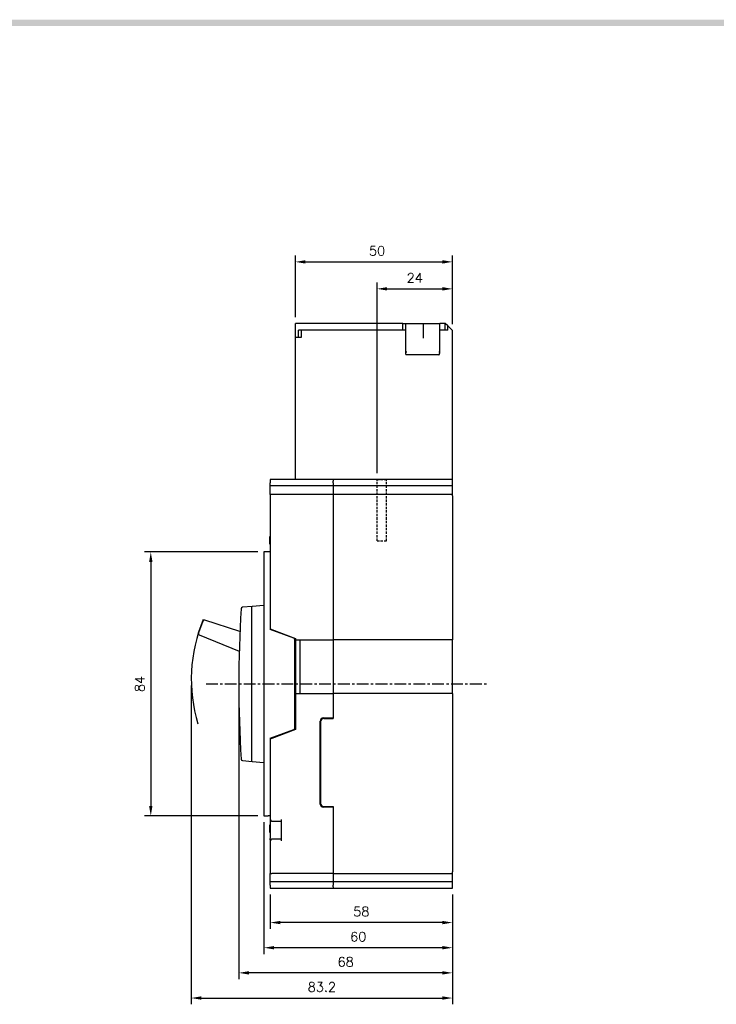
# Model space of a CAD drawing. Extents: x 2148 to 4036, y -907 to 1559.
# Tile 18 of 19: x 3363 to 3585, y 1239 to 1552. Entities that reach past the tile are written whole.
import ezdxf

# ---------------------------------------------------------------- set-up
doc = ezdxf.new("R2010")
doc.units = 0
doc.header["$LTSCALE"] = 3
doc.header["$MEASUREMENT"] = 0
doc.linetypes.add('CENTER', pattern=[2, 1.25, -0.25, 0.25, -0.25])
doc.linetypes.add('HIDDEN', pattern=[0.375, 0.25, -0.125])
doc.layers.get('0').update_dxf_attribs({"linetype": 'CONTINUOUS'})
doc.layers.get('Defpoints').update_dxf_attribs({"linetype": 'CONTINUOUS'})
for name, color, linetype in [('cen', 1, 'CENTER'), ('di', 3, 'CONTINUOUS'), ('dwg', 7, 'CONTINUOUS'), ('hi', 5, 'HIDDEN')]:
    doc.layers.add(name, color=color, linetype=linetype)
doc.styles.add('KIM', font='ROMANS.shx', dxfattribs={"height": 5, "bigfont": 'GSG1.shx'})
doc.styles.get("Standard").update_dxf_attribs({"font": 'romans.shx', "height": 3, "bigfont": 'ghs.shx'})
doc.dimstyles.new('STANDARD$0', dxfattribs={"dimtxt": 5, "dimasz": 5, "dimexe": 1, "dimexo": 2, "dimgap": 2, "dimtad": 1, "dimdec": 4, "dimzin": 12, "dimdsep": 46, "dimtxsty": 'KIM', "dimcen": -1, "dimdle": 0.1, "dimadec": 0, "dimazin": 0, "dimtfac": 1, "dimtdec": 4, "dimtmove": 0, "dimatfit": 3, "dimfxl": 0, "dimtolj": 1, "dimtzin": 0, "dimarcsym": 0})

# ---------------------------------------------------------------- blocks, each defined once
blk = doc.blocks.new('*D18')
at = {"layer": 'Defpoints', "color": 0}
for p in [(3443.11, 1275.91), (3501.11, 1275.91), (3443.11, 1265)]:
    blk.add_point(p, dxfattribs=at)
at = {"layer": 'di'}
for p, q in [((3443.11, 1273.91), (3443.11, 1263)), ((3501.11, 1273.91), (3501.11, 1263)), ((3497.91, 1265), (3446.31, 1265))]:
    blk.add_line(p, q, dxfattribs=at)
for points in [[(3446.31, 1265.54), (3446.31, 1264.47), (3443.11, 1265)], [(3497.91, 1265.54), (3497.91, 1264.47), (3501.11, 1265)]]:
    blk.add_solid(points, dxfattribs=at)
at = {"layer": 'di', "insert": (3472.11, 1268.5), "char_height": 3, "attachment_point": 5}
blk.add_mtext('\\A1;58', dxfattribs=at)
blk = doc.blocks.new('*D19')
at = {"layer": 'Defpoints', "color": 0}
for p in [(3433.11, 1340.91), (3501.11, 1275.91), (3433.11, 1249)]:
    blk.add_point(p, dxfattribs=at)
at = {"layer": 'di'}
for p, q in [((3433.11, 1338.91), (3433.11, 1247)), ((3501.11, 1273.91), (3501.11, 1247)), ((3497.91, 1249), (3436.31, 1249))]:
    blk.add_line(p, q, dxfattribs=at)
for points in [[(3436.31, 1249.54), (3436.31, 1248.47), (3433.11, 1249)], [(3497.91, 1249.54), (3497.91, 1248.47), (3501.11, 1249)]]:
    blk.add_solid(points, dxfattribs=at)
at = {"layer": 'di', "insert": (3467.11, 1252.5), "char_height": 3, "attachment_point": 5}
blk.add_mtext('\\A1;68', dxfattribs=at)
blk = doc.blocks.new('*D20')
at = {"layer": 'Defpoints', "color": 0}
for p in [(3417.96, 1342.41), (3501.11, 1275.91), (3501.11, 1241)]:
    blk.add_point(p, dxfattribs=at)
at = {"layer": 'di'}
for p, q in [((3417.96, 1340.41), (3417.96, 1239)), ((3501.11, 1273.91), (3501.11, 1239)), ((3421.16, 1241), (3497.91, 1241))]:
    blk.add_line(p, q, dxfattribs=at)
for points in [[(3421.16, 1241.54), (3421.16, 1240.47), (3417.96, 1241)], [(3497.91, 1241.54), (3497.91, 1240.47), (3501.11, 1241)]]:
    blk.add_solid(points, dxfattribs=at)
at = {"layer": 'di', "insert": (3459.54, 1244.5), "char_height": 3, "attachment_point": 5}
blk.add_mtext('\\A1;83.2', dxfattribs=at)
blk = doc.blocks.new('*D74')
at = {"layer": 'Defpoints', "color": 0}
for p in [(3441.11, 1382.91), (3405.07, 1298.91), (3441.11, 1298.91)]:
    blk.add_point(p, dxfattribs=at)
at = {"layer": 'di'}
for p, q in [((3439.11, 1382.91), (3403.07, 1382.91)), ((3405.07, 1379.71), (3405.07, 1302.11)), ((3439.11, 1298.91), (3403.07, 1298.91))]:
    blk.add_line(p, q, dxfattribs=at)
for points in [[(3404.54, 1379.71), (3405.61, 1379.71), (3405.07, 1382.91)], [(3404.54, 1302.11), (3405.61, 1302.11), (3405.07, 1298.91)]]:
    blk.add_solid(points, dxfattribs=at)
at = {"layer": 'di', "insert": (3401.57, 1340.91), "char_height": 3, "attachment_point": 5, "rotation": 90}
blk.add_mtext('\\A1;84', dxfattribs=at)
blk = doc.blocks.new('*D78')
at = {"layer": 'Defpoints', "color": 0}
for p in [(3501.11, 1475.17), (3451.11, 1455.61), (3501.11, 1453.31)]:
    blk.add_point(p, dxfattribs=at)
at = {"layer": 'di'}
for p, q in [((3451.11, 1457.61), (3451.11, 1477.17)), ((3501.11, 1455.31), (3501.11, 1477.17)), ((3454.31, 1475.17), (3497.91, 1475.17))]:
    blk.add_line(p, q, dxfattribs=at)
for points in [[(3454.31, 1475.7), (3454.31, 1474.63), (3451.11, 1475.17)], [(3497.91, 1475.7), (3497.91, 1474.63), (3501.11, 1475.17)]]:
    blk.add_solid(points, dxfattribs=at)
at = {"layer": 'di', "insert": (3477.11, 1478.67), "char_height": 3, "attachment_point": 5}
blk.add_mtext('\\A1;50', dxfattribs=at)
blk = doc.blocks.new('12441624')
for p, q in [((4614.81, 1472.93), (4580.61, 1472.93)), ((4580.61, 1468.43), (4580.61, 1472.93)), ((4614.81, 1472.93), (4615.61, 1472.93)), ((4614.81, 1470.73), (4614.81, 1472.93)), ((4615.61, 1472.93), (4615.61, 1470.73)), ((4615.61, 1472.93), (4621.05, 1472.93)), ((4621.05, 1472.93), (4621.31, 1472.93)), ((4621.31, 1472.93), (4621.31, 1468.26)), ((4621.31, 1472.93), (4621.61, 1472.93)), ((4621.61, 1472.93), (4622.06, 1472.93)), ((4622.06, 1472.93), (4622.15, 1472.93)), ((4622.15, 1472.93), (4626.61, 1472.93)), ((4628.31, 1472.93), (4626.61, 1472.93)), ((4626.61, 1470.73), (4626.61, 1472.93)), ((4628.31, 1470.73), (4628.31, 1472.93)), ((4629.11, 1472.13), (4628.31, 1472.93)), ((4630.61, 1470.63), (4629.11, 1472.13)), ((4629.11, 1470.73), (4629.11, 1472.13)), ((4583.8, 1470.73), (4581.61, 1470.73)), ((4581.61, 1468.43), (4581.61, 1470.73)), ((4582.41, 1470.73), (4582.41, 1468.43)), ((4614.81, 1470.73), (4583.81, 1470.73)), ((4615.61, 1470.73), (4614.81, 1470.73)), ((4615.61, 1470.73), (4615.61, 1463.99)), ((4626.61, 1463.99), (4626.61, 1470.73)), ((4628.31, 1470.73), (4626.61, 1470.73)), ((4629.11, 1470.73), (4628.31, 1470.73)), ((4630.61, 1423.23), (4630.61, 1470.63)), ((4580.61, 1423.23), (4580.61, 1468.43)), ((4582.41, 1468.43), (4580.61, 1468.43)), ((4626.31, 1462.93), (4615.91, 1462.93))]:
    blk.add_line(p, q)
for centre, major_axis, ratio, start_param, end_param in [((4615.91, 1464.82), (0.04, 1.08), 0.275973, 1.714068, 2.96902), ((4615.91, 1463.99), (0, 1.07), 0.28127, 1.570796, 3.141593), ((4615.91, 1463.78), (-0.298, 0.188), 0.20413, 1.38349, 1.699335), ((4626.31, 1463.99), (0, 1.07), 0.28127, 3.141593, 4.712389), ((4626.31, 1463.94), (-0.299, -0.113), 0.248409, 1.477387, 1.903974), ((4626.31, 1465.02), (-0.1, 1.12), 0.253358, 3.236483, 4.380694)]:
    blk.add_ellipse(centre, major_axis=major_axis, ratio=ratio, start_param=start_param, end_param=end_param)
blk = doc.blocks.new('*D84')
at = {"layer": 'Defpoints', "color": 0}
for p in [(3501.11, 1466.59), (3501.11, 1453.31), (3477.11, 1405.91)]:
    blk.add_point(p, dxfattribs=at)
at = {"layer": 'di'}
for p, q in [((3477.11, 1407.91), (3477.11, 1468.59)), ((3480.31, 1466.59), (3497.91, 1466.59)), ((3501.11, 1455.31), (3501.11, 1468.59))]:
    blk.add_line(p, q, dxfattribs=at)
for points in [[(3480.31, 1467.13), (3480.31, 1466.06), (3477.11, 1466.59)], [(3497.91, 1467.13), (3497.91, 1466.06), (3501.11, 1466.59)]]:
    blk.add_solid(points, dxfattribs=at)
at = {"layer": 'di', "insert": (3489.11, 1470.09), "char_height": 3, "attachment_point": 5}
blk.add_mtext('\\A1;24', dxfattribs=at)
blk = doc.blocks.new('*D95')
at = {"layer": 'Defpoints', "color": 0}
for p in [(3441.11, 1298.91), (3501.11, 1275.91), (3441.11, 1257)]:
    blk.add_point(p, dxfattribs=at)
at = {"layer": 'di'}
for p, q in [((3441.11, 1296.91), (3441.11, 1255)), ((3501.11, 1273.91), (3501.11, 1255)), ((3497.91, 1257), (3444.31, 1257))]:
    blk.add_line(p, q, dxfattribs=at)
for points in [[(3444.31, 1257.54), (3444.31, 1256.47), (3441.11, 1257)], [(3497.91, 1257.54), (3497.91, 1256.47), (3501.11, 1257)]]:
    blk.add_solid(points, dxfattribs=at)
at = {"layer": 'di', "insert": (3471.11, 1260.5), "char_height": 3, "attachment_point": 5}
blk.add_mtext('\\A1;60', dxfattribs=at)

msp = doc.modelspace()

# ---------------------------------------------------------------- linework, layer by layer
for p, q in [((3463.108, 1405.911), (3443.108, 1405.911)), ((3443.108, 1405.911), (3443.108, 1404.911)), ((3443.108, 1403.911), (3443.108, 1404.911)), ((3463.108, 1403.911), (3443.108, 1403.911)), ((3443.108, 1401.211), (3443.108, 1403.911)), ((3501.108, 1405.911), (3463.108, 1405.911)), ((3463.108, 1405.911), (3463.108, 1405.411)), ((3463.108, 1405.347), (3463.108, 1405.411)), ((3463.108, 1404.911), (3463.108, 1405.347)), ((3463.108, 1404.911), (3463.108, 1403.911)), ((3463.108, 1403.911), (3463.108, 1401.211)), ((3501.108, 1403.911), (3463.108, 1403.911)), ((3501.108, 1405.411), (3501.108, 1405.911)), ((3501.108, 1403.911), (3501.108, 1405.411)), ((3501.108, 1401.211), (3501.108, 1403.911)), ((3443.108, 1401.211), (3443.108, 1382.911)), ((3443.608, 1401.211), (3443.108, 1401.211)), ((3463.108, 1401.211), (3443.608, 1401.211)), ((3463.108, 1401.211), (3463.108, 1354.911)), ((3501.108, 1401.211), (3463.108, 1401.211)), ((3501.108, 1400.711), (3501.108, 1401.211)), ((3501.108, 1400.711), (3501.108, 1354.911)), ((3443.008, 1387.83), (3443.108, 1387.83)), ((3443.008, 1387.532), (3443.008, 1387.533)), ((3443.008, 1387.532), (3443.108, 1387.532)), ((3443.008, 1385.662), (3443.008, 1387.532)), ((3443.008, 1385.662), (3443.108, 1385.662)), ((3443.008, 1385.628), (3443.008, 1385.662)), ((3443.008, 1385.61), (3443.008, 1385.628)), ((3443.008, 1385.361), (3443.108, 1385.361)), ((3443.008, 1385.33), (3443.108, 1385.33)), ((3441.108, 1382.911), (3441.108, 1365.61)), ((3442.408, 1382.911), (3441.108, 1382.911)), ((3443.108, 1382.911), (3442.408, 1382.911)), ((3443.108, 1382.911), (3443.108, 1358.176)), ((3437.382, 1365.585), (3434.28, 1365.314)), ((3441.108, 1365.911), (3437.382, 1365.585)), ((3441.108, 1365.61), (3441.108, 1316.212)), ((3437.108, 1365.286), (3437.108, 1316.536)), ((3421.603, 1360.916), (3420.228, 1357.124)), ((3433.455, 1357.578), (3422.227, 1361.221)), ((3420.512, 1356.49), (3433.245, 1351.375)), ((3450.58, 1355.431), (3443.108, 1358.176)), ((3443.608, 1358.223), (3451.108, 1355.411)), ((3451.108, 1355.214), (3450.885, 1355.111)), ((3450.908, 1326.86), (3450.908, 1354.962)), ((3451.108, 1355.411), (3451.108, 1354.911)), ((3451.108, 1354.911), (3463.108, 1354.911)), ((3451.108, 1354.911), (3451.108, 1337.911)), ((3452.608, 1337.911), (3452.608, 1354.911)), ((3463.108, 1354.911), (3463.108, 1337.911)), ((3501.108, 1354.911), (3463.108, 1354.911)), ((3501.108, 1337.911), (3501.108, 1354.911)), ((3450.908, 1351.983), (3451.108, 1351.982)), ((3451.108, 1337.911), (3463.108, 1337.911)), ((3451.108, 1337.911), (3451.108, 1326.411)), ((3463.108, 1337.911), (3463.108, 1330.111)), ((3501.108, 1337.911), (3463.108, 1337.911)), ((3501.108, 1337.911), (3501.108, 1281.111)), ((3450.908, 1331.411), (3451.108, 1331.411)), ((3459.008, 1302.711), (3459.008, 1329.111)), ((3459.108, 1328.911), (3459.108, 1302.911)), ((3460.008, 1330.111), (3463.108, 1330.111)), ((3460.108, 1329.911), (3463.108, 1329.911)), ((3463.108, 1330.111), (3463.108, 1329.911)), ((3443.108, 1323.646), (3450.58, 1326.391)), ((3451.108, 1326.411), (3443.608, 1323.598)), ((3443.108, 1323.646), (3443.108, 1298.911)), ((3434.28, 1316.508), (3437.382, 1316.237)), ((3437.382, 1316.237), (3441.108, 1315.911)), ((3441.108, 1316.212), (3441.108, 1298.911)), ((3463.108, 1301.711), (3460.008, 1301.711)), ((3460.108, 1301.911), (3463.108, 1301.911)), ((3463.108, 1301.911), (3463.108, 1301.711)), ((3463.108, 1301.711), (3463.108, 1280.611)), ((3441.108, 1298.911), (3442.408, 1298.911)), ((3443.108, 1298.911), (3442.408, 1298.911)), ((3443.108, 1298.911), (3443.108, 1297.811)), ((3443.108, 1297.811), (3443.108, 1291.749)), ((3443.608, 1297.311), (3446.608, 1297.311)), ((3446.608, 1297.811), (3446.608, 1291.011)), ((3443.008, 1296.13), (3443.108, 1296.13)), ((3443.008, 1295.832), (3443.108, 1295.832)), ((3443.008, 1293.962), (3443.008, 1295.832)), ((3443.008, 1293.962), (3443.108, 1293.962)), ((3443.008, 1293.661), (3443.108, 1293.661)), ((3443.008, 1293.63), (3443.108, 1293.63)), ((3443.108, 1291.292), (3443.108, 1291.011)), ((3443.108, 1291.011), (3443.108, 1280.611)), ((3446.608, 1291.511), (3443.608, 1291.511)), ((3501.108, 1280.611), (3501.108, 1281.111)), ((3443.108, 1280.611), (3443.608, 1280.611)), ((3443.108, 1277.911), (3443.108, 1280.611)), ((3463.108, 1277.911), (3443.108, 1277.911)), ((3443.108, 1276.911), (3443.108, 1277.911)), ((3463.108, 1280.611), (3443.608, 1280.611)), ((3463.108, 1280.611), (3463.108, 1277.911)), ((3463.108, 1280.611), (3501.108, 1280.611)), ((3463.108, 1277.911), (3463.108, 1276.911)), ((3501.108, 1277.911), (3463.108, 1277.911)), ((3501.108, 1277.911), (3501.108, 1280.611)), ((3501.108, 1276.411), (3501.108, 1277.911)), ((3443.108, 1276.911), (3443.108, 1275.911)), ((3443.108, 1275.911), (3463.108, 1275.911)), ((3463.108, 1276.475), (3463.108, 1276.911)), ((3463.108, 1276.411), (3463.108, 1276.475)), ((3463.108, 1276.411), (3463.108, 1275.911)), ((3463.108, 1275.911), (3501.108, 1275.911)), ((3501.108, 1275.911), (3501.108, 1276.411))]:
    msp.add_line(p, q)
at = {"flags": 128}
for points in [[(3443.108, 1358.411), (3443.115, 1358.408), (3443.138, 1358.4), (3443.175, 1358.386), (3443.225, 1358.367), (3443.286, 1358.344), (3443.358, 1358.317), (3443.437, 1358.288), (3443.521, 1358.256), (3443.608, 1358.223)], [(3443.608, 1323.598), (3443.51, 1323.562), (3443.416, 1323.527), (3443.33, 1323.494), (3443.254, 1323.466), (3443.192, 1323.443), (3443.146, 1323.425), (3443.117, 1323.415), (3443.108, 1323.411)]]:
    msp.add_lwpolyline(points, dxfattribs=at)
for centre, radius, start, end in [((3437.408, 1365.286), 0.3, 95, 180), ((3833.108, 1340.911), 400, 176.56959, 183.43041), ((3434.324, 1364.816), 0.5, 95, 176.56959), ((3422.073, 1360.745), 0.5, 72.02438, 160.0704), ((3420.698, 1356.954), 0.5, 160.0704, 248.11642), ((3450.408, 1354.962), 0.5, 0, 69.82935), ((3460.008, 1329.111), 1, 90, 180), ((3460.108, 1328.911), 1, 90, 180), ((3450.408, 1326.86), 0.5, 290.17065, 0), ((3434.324, 1317.006), 0.5, 183.43041, 265), ((3437.408, 1316.536), 0.3, 180, 265), ((3460.008, 1302.711), 1, 180, 270), ((3460.108, 1302.911), 1, 180, 270), ((3443.608, 1297.811), 0.5, 180, 270), ((3443.608, 1291.011), 0.5, 90, 180)]:
    msp.add_arc(centre, radius, start, end)
for points, knots in [([(3443.008, 1387.532), (3443.008, 1387.572), (3443.008, 1387.651), (3443.008, 1387.755), (3443.008, 1387.821), (3443.008, 1387.827), (3443.008, 1387.83)], [0, 0, 0, 0, 0.2808657, 0.5602219, 0.7799357, 1, 1, 1, 1]), ([(3443.008, 1385.361), (3443.008, 1385.363), (3443.008, 1385.367), (3443.008, 1385.443), (3443.008, 1385.557), (3443.008, 1385.627), (3443.008, 1385.662)], [0, 0, 0, 0, 0.2810175, 0.5580065, 0.7785846, 1, 1, 1, 1]), ([(3443.008, 1295.832), (3443.008, 1295.872), (3443.008, 1295.951), (3443.008, 1296.055), (3443.008, 1296.121), (3443.008, 1296.127), (3443.008, 1296.13)], [0, 0, 0, 0, 0.2808576, 0.5602184, 0.7799352, 1, 1, 1, 1]), ([(3443.008, 1293.661), (3443.008, 1293.663), (3443.008, 1293.667), (3443.008, 1293.743), (3443.008, 1293.857), (3443.008, 1293.927), (3443.008, 1293.962)], [0, 0, 0, 0, 0.28101674, 0.55800894, 0.77858776, 1, 1, 1, 1]), ([(3443.108, 1291.292), (3443.108, 1291.293), (3443.108, 1291.45), (3443.108, 1291.603), (3443.108, 1291.748), (3443.108, 1291.749)], [0, 0, 0, 0, 0.0091063, 0.990893, 1, 1, 1, 1])]:
    msp.add_open_spline(points, degree=3, knots=knots)
at = {"layer": 'cen'}
msp.add_line((3422.652, 1340.911), (3512.307, 1340.911), dxfattribs=at)
at = {"layer": 'di'}
msp.add_arc((3466.908, 1342.411), 48.943, 157.21547, 196.88998, dxfattribs=at)
at = {"layer": 'dwg'}
msp.add_trace([(2396.61, 1552.208), (2398.61, 1550.208), (4028.61, 1552.208), (4026.61, 1550.208)], dxfattribs=at)
at = {"layer": 'hi'}
for p, q in [((3477.108, 1386.411), (3477.108, 1405.911)), ((3477.108, 1405.911), (3480.108, 1405.911)), ((3480.108, 1386.411), (3480.108, 1405.911)), ((3477.108, 1386.411), (3480.108, 1386.411))]:
    msp.add_line(p, q, dxfattribs=at)

# ---------------------------------------------------------------- block references
at = {"layer": 'di'}
msp.add_blockref('12441624', (-1129.499, -17.315), dxfattribs=at)

# ---------------------------------------------------------------- dimensions: what is measured, and where the dimension line sits
for base, p1, p2, override, picture, middle in [((3501.108, 1475.168), (3451.108, 1455.611), (3501.108, 1453.311), {"dimtxt": 4, "dimasz": 3.2, "dimexe": 2, "dimdec": 2, "dimzin": 8, "dimtxsty": 'Standard', "dimcen": 0, "dimclrd": 256, "dimclre": 256, "dimclrt": 256, "dimadec": 2, "dimazin": 2, "dimtfac": 0.6, "dimtdec": 2, "dimtzin": 8, "dimlwd": 65535, "dimlwe": 65535, "dimarcsym": 1}, '*D78', (3477.108, 1475.168)), ((3501.108, 1466.592), (3477.108, 1405.911), (3501.108, 1453.311), {"dimtxt": 4, "dimasz": 3.2, "dimexe": 2, "dimdec": 2, "dimzin": 8, "dimtxsty": 'Standard', "dimcen": 0, "dimclrd": 256, "dimclre": 256, "dimclrt": 256, "dimadec": 2, "dimazin": 2, "dimtfac": 0.6, "dimtdec": 2, "dimtzin": 8, "dimlwd": 65535, "dimlwe": 65535, "dimarcsym": 1}, '*D84', (3489.108, 1466.592)), ((3433.108, 1249.002), (3501.108, 1275.911), (3433.108, 1340.911), {"dimtxt": 4, "dimasz": 3.2, "dimexe": 2, "dimdec": 2, "dimzin": 8, "dimtxsty": 'Standard', "dimcen": 0, "dimclrd": 256, "dimclre": 256, "dimclrt": 256, "dimadec": 2, "dimazin": 2, "dimtfac": 0.6, "dimtdec": 2, "dimtmove": 0, "dimtzin": 8, "dimlwd": 65535, "dimlwe": 65535, "dimarcsym": 1}, '*D19', (3467.108, 1249.002)), ((3441.108, 1257.002), (3501.108, 1275.911), (3441.108, 1298.911), {"dimtxt": 4, "dimasz": 3.2, "dimexe": 2, "dimdec": 2, "dimzin": 8, "dimtxsty": 'Standard', "dimcen": 0, "dimclrd": 256, "dimclre": 256, "dimclrt": 256, "dimadec": 2, "dimazin": 2, "dimtfac": 0.6, "dimtdec": 2, "dimtmove": 0, "dimtzin": 8, "dimlwd": 65535, "dimlwe": 65535, "dimarcsym": 1}, '*D95', (3471.108, 1257.002)), ((3443.108, 1265.002), (3501.108, 1275.911), (3443.108, 1275.911), {"dimtxt": 4, "dimasz": 3.2, "dimexe": 2, "dimdec": 2, "dimzin": 8, "dimtxsty": 'Standard', "dimcen": 0, "dimclrd": 256, "dimclre": 256, "dimclrt": 256, "dimadec": 2, "dimazin": 2, "dimtfac": 0.6, "dimtdec": 2, "dimtmove": 0, "dimtzin": 8, "dimlwd": 65535, "dimlwe": 65535, "dimarcsym": 1}, '*D18', (3472.108, 1265.002))]:
    dim = msp.add_linear_dim(base=base, p1=p1, p2=p2, dimstyle='STANDARD$0', override=override, dxfattribs=at)
    dim.commit()
    dim.dimension.update_dxf_attribs({"geometry": picture, "text_midpoint": middle, "dimtype": 160})
dim = msp.add_linear_dim(base=(3405.075, 1298.911), p1=(3441.108, 1382.911), p2=(3441.108, 1298.911), angle=90, dimstyle='STANDARD$0', override={"dimtxt": 4, "dimasz": 3.2, "dimexe": 2, "dimdec": 2, "dimzin": 8, "dimtxsty": 'Standard', "dimcen": 0, "dimclrd": 256, "dimclre": 256, "dimclrt": 256, "dimadec": 2, "dimazin": 2, "dimtfac": 0.6, "dimtdec": 2, "dimtzin": 8, "dimlwd": 65535, "dimlwe": 65535, "dimarcsym": 1}, dxfattribs=at)
dim.commit()
dim.dimension.update_dxf_attribs({"geometry": '*D74', "text_midpoint": (3401.575, 1340.911)})
dim = msp.add_linear_dim(base=(3501.108, 1241.002), p1=(3417.964, 1342.411), p2=(3501.108, 1275.911), text='83.2', dimstyle='STANDARD$0', override={"dimtxt": 4, "dimasz": 3.2, "dimexe": 2, "dimdec": 2, "dimzin": 8, "dimtxsty": 'Standard', "dimcen": 0, "dimclrd": 256, "dimclre": 256, "dimclrt": 256, "dimadec": 2, "dimazin": 2, "dimtfac": 0.6, "dimtdec": 2, "dimtmove": 0, "dimtzin": 8, "dimlwd": 65535, "dimlwe": 65535, "dimarcsym": 1}, dxfattribs=at)
dim.commit()
dim.dimension.update_dxf_attribs({"geometry": '*D20', "text_midpoint": (3459.536, 1241.002), "dimtype": 160})

doc.saveas('drawing.dxf')
